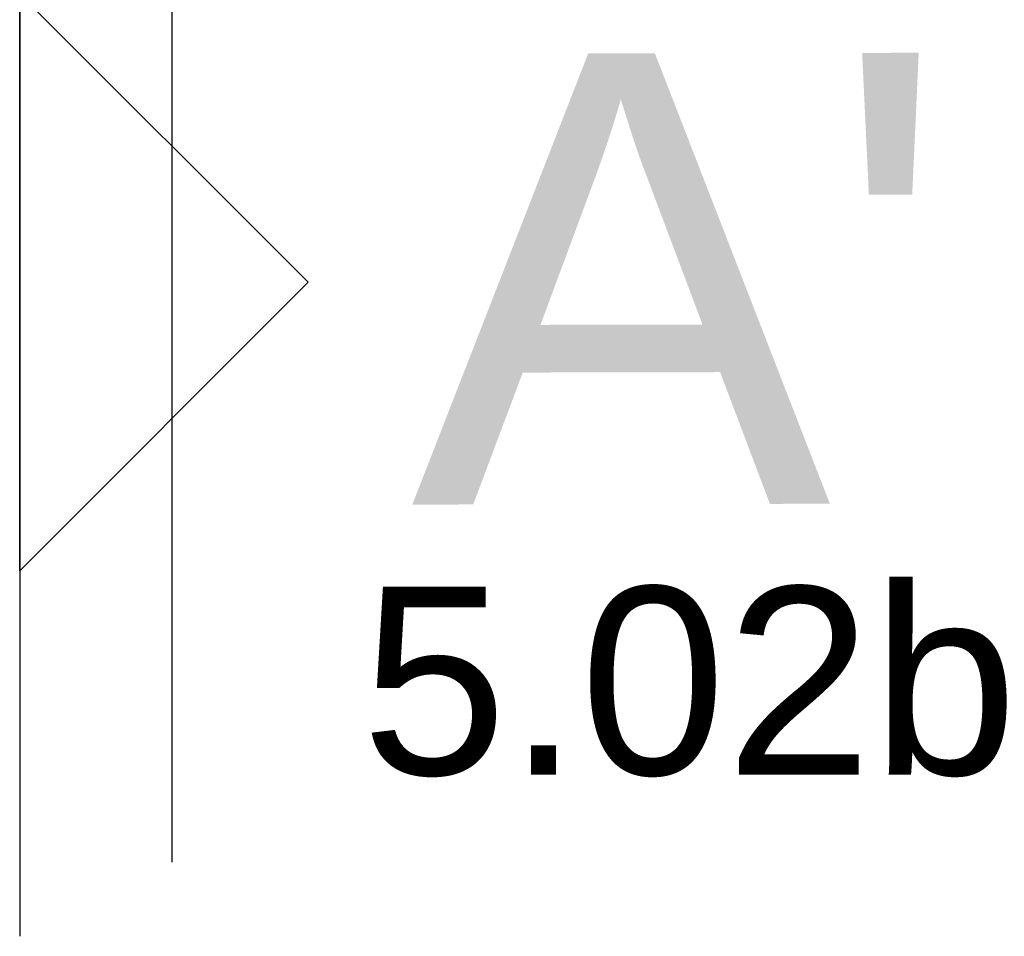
# Model space of a CAD drawing. Header units: metres. Extents: x 63115 to 703450, y -261936 to -53969.
# Tile 68 of 174: x 160932 to 161456, y -135179 to -134691. Entities that reach past the tile are written whole.
import ezdxf
from ezdxf.enums import TextEntityAlignment as Align

# ---------------------------------------------------------------- set-up
doc = ezdxf.new("R2010")
doc.units = ezdxf.units.M
doc.linetypes.add('DASHDOT2', pattern=[12.7, 6.35, -3.175, 0, -3.175])
for name, color, linetype in [('_01-STRAMIENEN', 253, 'DASHDOT2'), ('_02-SECTION', 2, 'Continuous'), ('_03-PROJECTION', 1, 'Continuous'), ('_05-TEXT', 8, 'Continuous'), ('_05text5', 8, 'Continuous'), ('_11-BLOCKS', 7, 'Continuous')]:
    doc.layers.add(name, color=color, linetype=linetype)
doc.layers.add('_01Hulplijnen', color=6, linetype='Continuous', plot=False)
doc.styles.add('NIOstandard', font='arial.ttf')

# ---------------------------------------------------------------- blocks, each defined once
blk = doc.blocks.new('freccia')
at = {"layer": '_02-SECTION', "flags": 128}
for points in [[(0, 7000), (1500, 5500), (0, 4000)], [(0, 7000), (0, 0)]]:
    blk.add_lwpolyline(points, dxfattribs=at)
blk = doc.blocks.new('*U244')
at = {"layer": '_01-STRAMIENEN'}
blk.add_lwpolyline([(0, 5487.36), (0, -4768.64)], dxfattribs=at)
at = {"layer": '_01Hulplijnen'}
blk.add_lwpolyline([(0, 5487.36), (0, -4768.64)], dxfattribs=at)
at = {"layer": '_02-SECTION', "color": 190, "xscale": -0.1023999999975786, "yscale": 0.1023999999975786, "zscale": 0.1024, "rotation": 180}
blk.add_blockref('freccia', (0, -3857.17), dxfattribs=at)
at = {"layer": '_05-TEXT', "lineweight": 9, "style": 'NIOstandard'}
blk.add_text("A'", height=240, rotation=0.1175, dxfattribs=at).set_placement((208.4, -4538.79, 0))
blk = doc.blocks.new('*U87')
at = {"layer": '_05text5', "color": 4}
blk.add_lwpolyline([(0, -715), (0, 50)], dxfattribs=at)
at = {"layer": '_05text5', "style": 'NIOstandard'}
blk.add_attdef('NR', text='', height=150, dxfattribs=at).set_placement((100.56, -698.49), align=Align.BOTTOM_LEFT)
blk = doc.blocks.new('*U198')
at = {"layer": '_01Hulplijnen'}
blk.add_lwpolyline([(0, -766.03), (0, -4752.84)], dxfattribs=at)
blk = doc.blocks.new('*U185')
at = {"layer": '_05text5', "color": 4}
blk.add_lwpolyline([(0, -715), (0, 50)], dxfattribs=at)
at = {"layer": '_05text5', "style": 'NIOstandard'}
blk.add_attdef('NR', text='', height=150, dxfattribs=at).set_placement((45.19, -90.51), align=Align.BOTTOM_LEFT)

msp = doc.modelspace()

# ---------------------------------------------------------------- block references
at = {"layer": '_03-PROJECTION'}
for name in ['*U244', '*U198']:
    msp.add_blockref(name, (160931.8, -130410.61), dxfattribs=at)
at = {"layer": '_11-BLOCKS'}
ref = msp.add_blockref('*U185', (160931.8, -134002.34), dxfattribs=at)
ref.add_attrib('NR', '5.02c', dxfattribs={"layer": '_05text5', "height": 100, "style": 'NIOstandard'}).set_placement((160976.99, -134092.86), align=Align.BOTTOM_LEFT)
ref = msp.add_blockref('*U87', (161013.04, -134424.69), dxfattribs=at)
ref.add_attrib('NR', '5.02b', dxfattribs={"layer": '_05text5', "height": 100, "style": 'NIOstandard'}).set_placement((161113.6, -135123.18), align=Align.BOTTOM_LEFT)

doc.saveas('drawing.dxf')
